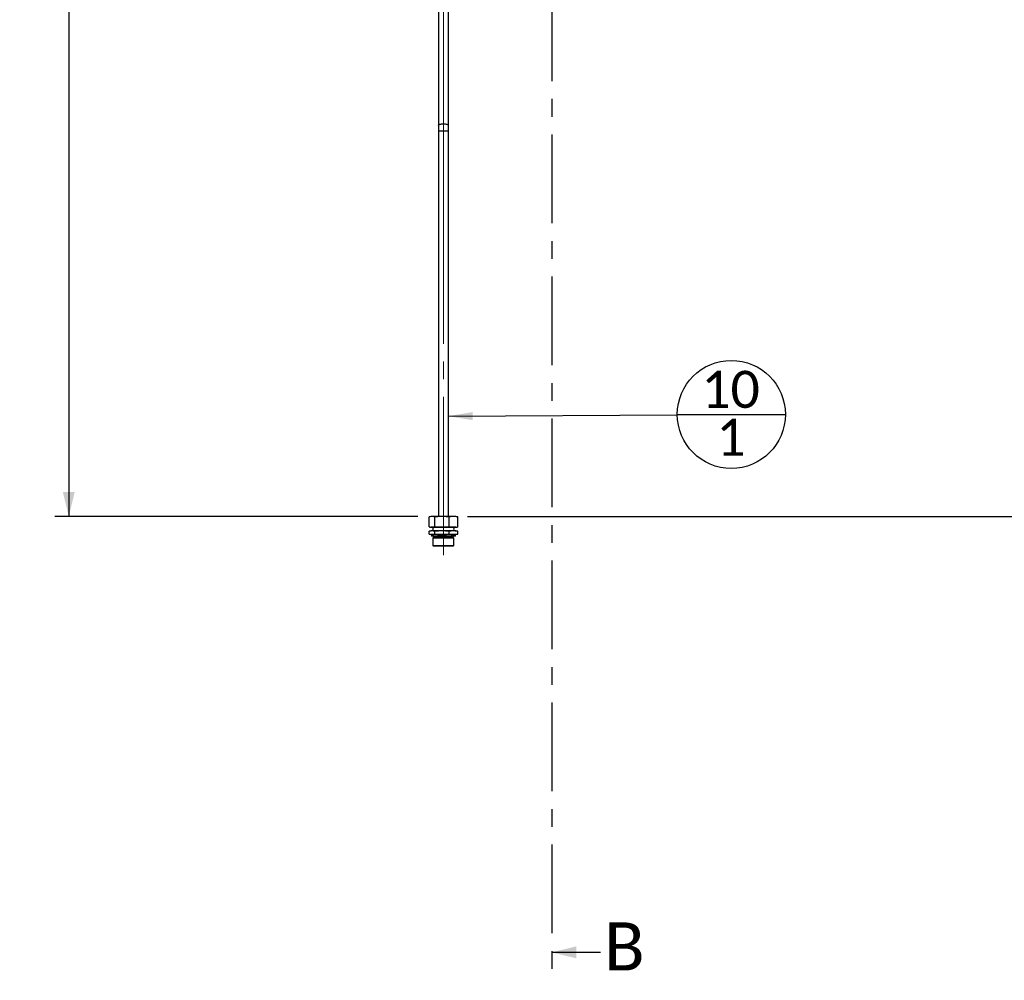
# Paper-space layout 'Sheet1' of a CAD drawing. Header units: millimetres. Extents: x 0 to 23548, y 0 to 16632.
# Tile 116 of 143: x 8884 to 10856, y 10854 to 12779. Entities that reach past the tile are written whole.
import ezdxf

# ---------------------------------------------------------------- set-up
doc = ezdxf.new("R2010")
doc.units = ezdxf.units.MM
for name, pattern in [('SLD-Mista-longa', [19.05, 15.24, -1.27, 1.27, -1.27]), ('SLD-Mista-simples', [10.16, 6.35, -1.27, 1.27, -1.27]), ('SLD-Sólida', [0])]:
    doc.linetypes.add(name, pattern=pattern)
doc.layers.add('CORTE_DE_SEÇÃO', color=1, linetype='SLD-Mista-simples')
doc.layers.add('DETALHAMENTO', color=8, linetype='SLD-Sólida')
doc.styles.add('SLDTEXTSTYLE2', font='CALIBRI.TTF')
doc.styles.get("Standard").update_dxf_attribs({"font": 'CALIBRI.TTF'})
doc.dimstyles.new('SLDDIMSTYLE1', dxfattribs={"dimtxt": 72.8, "dimasz": 49, "dimexe": 0, "dimexo": 0.0625, "dimgap": 18.2, "dimtad": 1, "dimdec": 0, "dimrnd": 1e-09, "dimzin": 12, "dimdsep": 46, "dimtxsty": 'SLDTEXTSTYLE2', "dimsah": 1, "dimcen": 0.09, "dimadec": 0, "dimazin": 3, "dimtfac": 1, "dimtdec": 0, "dimtofl": 0, "dimtmove": 0, "dimatfit": 3, "dimfxl": 0, "dimfrac": 2, "dimtolj": 1, "dimtzin": 12, "dimarcsym": 0})
doc.dimstyles.new('SLDDIMSTYLE3', dxfattribs={"dimtxt": 0.18, "dimasz": 49, "dimexe": 0, "dimexo": 0.0625, "dimgap": 0, "dimtad": 0, "dimtih": 1, "dimtoh": 1, "dimdec": 0, "dimrnd": 1e-09, "dimzin": 0, "dimdsep": 46, "dimtxsty": 'Standard', "dimsah": 1, "dimcen": 0.09, "dimadec": 0, "dimazin": 0, "dimtfac": 49, "dimtdec": 0, "dimtofl": 0, "dimtmove": 0, "dimatfit": 3, "dimfxl": 0, "dimfrac": 2, "dimtolj": 1, "dimtzin": 0, "dimarcsym": 0})

# ---------------------------------------------------------------- blocks, each defined once
blk = doc.blocks.new('_D_4')
at = {"layer": 'DETALHAMENTO', "ltscale": 28}
for p, q in [((9638.2, 14601.7), (8954.3, 14601.7)), ((8982.3, 14601.7), (8982.3, 11783.2)), ((9681.8, 11783.2), (8954.3, 11783.2))]:
    blk.add_line(p, q, dxfattribs=at)
for points in [[(8982.3, 14601.7), (8970.4, 14552.7), (8994.2, 14552.7)], [(8982.3, 11783.2), (8994.2, 11832.2), (8970.4, 11832.2)]]:
    blk.add_solid(points, dxfattribs=at)
at = {"layer": 'DETALHAMENTO', "ltscale": 28, "insert": (8885.2, 13094), "char_height": 72.8, "attachment_point": 1, "rotation": 90, "style": 'SLDTEXTSTYLE2'}
blk.add_mtext('2819', dxfattribs=at)
blk = doc.blocks.new('_D_8')
at = {"layer": 'DETALHAMENTO', "ltscale": 28}
for p, q in [((11830.9, 11783.2), (11830.9, 14511.7)), ((9780.8, 11783.2), (11858.9, 11783.2))]:
    blk.add_line(p, q, dxfattribs=at)
for points in [[(11830.9, 14511.7), (11819, 14462.7), (11842.8, 14462.7)], [(11830.9, 11783.2), (11842.8, 11832.2), (11819, 11832.2)]]:
    blk.add_solid(points, dxfattribs=at)
at = {"layer": 'DETALHAMENTO', "ltscale": 28, "insert": (11733.8, 13049), "char_height": 72.8, "attachment_point": 1, "rotation": 90, "style": 'SLDTEXTSTYLE2'}
blk.add_mtext('2729', dxfattribs=at)
blk = doc.blocks.new('SW_NOTE_0_4')
at = {"layer": 'DETALHAMENTO', "color": 0, "ltscale": 28}
blk.add_line((0, 0.7), (216.4, 0.7), dxfattribs=at)
blk.add_circle((108.2, 0.7), 108.2, dxfattribs=at)
at = {"layer": 'DETALHAMENTO', "color": 0, "ltscale": 28, "attachment_point": 2, "style": 'SLDTEXTSTYLE2'}
for s, insert, char_height in [('10', (106.7, 88), 74.08), ('1', (107.5, -8.1), 74.1)]:
    blk.add_mtext(s, dxfattribs=dict(at, insert=insert, char_height=char_height))

psp = doc.layouts.new('Sheet1')

# ---------------------------------------------------------------- linework, layer by layer
at = {"color": 7, "linetype": 'SLD-Sólida', "lineweight": 25, "ltscale": 28}
for p, q in [((9722.744, 12906.297), (9722.744, 12567.07)), ((9742.744, 12567.07), (9742.744, 12906.297)), ((9722.744, 12567.07), (9722.744, 12556.081)), ((9742.744, 12556.081), (9742.744, 12567.07)), ((9722.744, 12556.081), (9722.744, 11783.184)), ((9722.744, 12556.081), (9732.744, 12556.081)), ((9732.744, 12556.081), (9742.744, 12556.081)), ((9742.744, 11783.184), (9742.744, 12556.081)), ((9704.062, 11762.434), (9704.062, 11782.434)), ((9707.744, 11783.184), (9705.48, 11782.744)), ((9709.821, 11783.184), (9707.744, 11783.184)), ((9729.921, 11783.184), (9709.821, 11783.184)), ((9715.58, 11762.434), (9715.58, 11782.434)), ((9752.845, 11783.184), (9729.921, 11783.184)), ((9744.263, 11762.434), (9744.263, 11782.434)), ((9757.744, 11783.184), (9752.845, 11783.184)), ((9760.009, 11782.744), (9757.744, 11783.184)), ((9759.993, 11782.709), (9761.427, 11782.434)), ((9761.427, 11762.434), (9761.427, 11782.434)), ((9705.48, 11762.123), (9707.744, 11761.684)), ((9709.821, 11761.684), (9707.744, 11761.684)), ((9729.921, 11761.684), (9709.821, 11761.684)), ((9710.744, 11761.684), (9710.744, 11761.184)), ((9754.744, 11761.184), (9710.744, 11761.184)), ((9752.845, 11761.684), (9729.921, 11761.684)), ((9757.744, 11761.684), (9752.845, 11761.684)), ((9754.744, 11761.184), (9754.744, 11761.684)), ((9757.744, 11761.684), (9760.009, 11762.123)), ((9761.427, 11762.434), (9759.993, 11762.158)), ((9704.062, 11747.934), (9704.062, 11753.6)), ((9707.744, 11754.35), (9705.48, 11753.911)), ((9705.48, 11747.623), (9707.744, 11747.184)), ((9709.821, 11754.35), (9707.744, 11754.35)), ((9709.821, 11747.184), (9707.744, 11747.184)), ((9708.594, 11747.184), (9708.594, 11744.184)), ((9756.894, 11744.184), (9708.594, 11744.184)), ((9709.344, 11744.184), (9709.344, 11743.684)), ((9756.144, 11743.684), (9709.344, 11743.684)), ((9729.921, 11754.35), (9709.821, 11754.35)), ((9729.921, 11747.184), (9709.821, 11747.184)), ((9712.801, 11740.891), (9711.844, 11739.934)), ((9711.844, 11739.934), (9711.844, 11725.434)), ((9753.644, 11739.934), (9711.844, 11739.934)), ((9714.458, 11740.891), (9712.801, 11740.891)), ((9713.094, 11743.684), (9713.094, 11741.598)), ((9713.094, 11741.598), (9752.394, 11741.598)), ((9752.687, 11740.891), (9714.458, 11740.891)), ((9715.58, 11747.934), (9715.58, 11753.6)), ((9752.845, 11754.35), (9729.921, 11754.35)), ((9752.845, 11747.184), (9729.921, 11747.184)), ((9744.263, 11747.934), (9744.263, 11753.6)), ((9752.394, 11741.598), (9752.394, 11743.684)), ((9753.644, 11739.934), (9752.687, 11740.891)), ((9757.744, 11754.35), (9752.845, 11754.35)), ((9757.744, 11747.184), (9752.845, 11747.184)), ((9753.644, 11725.434), (9753.644, 11739.934)), ((9756.144, 11743.684), (9756.144, 11744.184)), ((9756.894, 11744.184), (9756.894, 11747.184)), ((9760.009, 11753.911), (9757.744, 11754.35)), ((9757.744, 11747.184), (9760.009, 11747.623)), ((9759.993, 11753.875), (9761.427, 11753.6)), ((9761.427, 11747.934), (9759.993, 11747.658)), ((9761.427, 11747.934), (9761.427, 11753.6)), ((9711.844, 11725.434), (9713.094, 11724.184)), ((9711.844, 11725.434), (9713.58, 11725.434)), ((9714.726, 11724.184), (9713.094, 11724.184)), ((9713.58, 11725.434), (9753.644, 11725.434)), ((9752.394, 11724.184), (9714.726, 11724.184)), ((9752.394, 11724.184), (9753.644, 11725.434))]:
    psp.add_line(p, q, dxfattribs=at)
at = {"color": 7, "linetype": 'SLD-Sólida', "lineweight": 25, "ltscale": 28, "flags": 128}
for points in [[(9722.744, 12567.07), (9722.756, 12567.201), (9723.026, 12567.718), (9723.648, 12568.211), (9724.599, 12568.664), (9725.844, 12569.058), (9727.338, 12569.381), (9729.028, 12569.621), (9730.852, 12569.768), (9732.744, 12569.817)], [(9732.744, 12569.817), (9734.637, 12569.768), (9736.461, 12569.621), (9738.151, 12569.381), (9739.645, 12569.058), (9740.89, 12568.664), (9741.841, 12568.211), (9742.463, 12567.718), (9742.733, 12567.201), (9742.744, 12567.07)]]:
    psp.add_lwpolyline(points, dxfattribs=at)
at = {"color": 7, "linetype": 'SLD-Sólida', "lineweight": 25, "ltscale": 784}
for centre, radius, start, end in [((9705.908, 11757.767), 6.337, 327.372295, 32.627705), ((9759.581, 11757.767), 6.337, 147.372295, 212.627705), ((9712.094, 11741.598), 1, 315, 0), ((9753.394, 11741.598), 1, 180, 225)]:
    psp.add_arc(centre, radius, start, end, dxfattribs=at)
at = {"color": 7, "linetype": 'SLD-Sólida', "lineweight": 25, "ltscale": 28}
for points, knots in [([(9709.821, 11783.184), (9708.38, 11783.102), (9706.457, 11782.993), (9704.542, 11782.546), (9704.062, 11782.434)], [0, 0, 0, 0, 0.74912032, 1, 1, 1, 1]), ([(9715.58, 11782.434), (9714.623, 11782.647), (9712.707, 11783.073), (9710.783, 11783.147), (9709.821, 11783.184)], [0, 0, 0, 0, 0.499452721, 1, 1, 1, 1]), ([(9729.921, 11783.184), (9727.53, 11783.147), (9722.74, 11783.074), (9717.969, 11782.647), (9715.58, 11782.434)], [0, 0, 0, 0, 0.499364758, 1, 1, 1, 1]), ([(9744.263, 11782.434), (9741.88, 11782.647), (9737.108, 11783.073), (9732.319, 11783.147), (9729.921, 11783.184)], [0, 0, 0, 0, 0.49945272, 1, 1, 1, 1]), ([(9752.845, 11783.184), (9751.414, 11783.147), (9748.548, 11783.074), (9745.692, 11782.647), (9744.263, 11782.434)], [0, 0, 0, 0, 0.49936476, 1, 1, 1, 1]), ([(9761.427, 11782.434), (9760.001, 11782.647), (9757.146, 11783.073), (9754.28, 11783.147), (9752.845, 11783.184)], [0, 0, 0, 0, 0.49945272, 1, 1, 1, 1]), ([(9704.062, 11762.434), (9704.542, 11762.321), (9706.457, 11761.874), (9708.38, 11761.765), (9709.821, 11761.684)], [0, 0, 0, 0, 0.25087968, 1, 1, 1, 1]), ([(9709.821, 11761.684), (9710.781, 11761.72), (9712.705, 11761.794), (9714.621, 11762.22), (9715.58, 11762.434)], [0, 0, 0, 0, 0.49936476, 1, 1, 1, 1]), ([(9715.58, 11762.434), (9717.963, 11762.221), (9722.734, 11761.794), (9727.524, 11761.72), (9729.921, 11761.684)], [0, 0, 0, 0, 0.49945272, 1, 1, 1, 1]), ([(9729.921, 11761.684), (9732.313, 11761.72), (9737.103, 11761.794), (9741.874, 11762.22), (9744.263, 11762.434)], [0, 0, 0, 0, 0.499364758, 1, 1, 1, 1]), ([(9744.263, 11762.434), (9745.689, 11762.221), (9748.544, 11761.794), (9751.41, 11761.72), (9752.845, 11761.684)], [0, 0, 0, 0, 0.49945272, 1, 1, 1, 1]), ([(9752.845, 11761.684), (9754.276, 11761.72), (9757.143, 11761.794), (9759.998, 11762.22), (9761.427, 11762.434)], [0, 0, 0, 0, 0.49936476, 1, 1, 1, 1]), ([(9709.821, 11754.35), (9708.38, 11754.269), (9706.457, 11754.16), (9704.542, 11753.712), (9704.062, 11753.6)], [0, 0, 0, 0, 0.74912032, 1, 1, 1, 1]), ([(9704.062, 11747.934), (9704.542, 11747.821), (9706.457, 11747.374), (9708.38, 11747.265), (9709.821, 11747.184)], [0, 0, 0, 0, 0.25087968, 1, 1, 1, 1]), ([(9715.58, 11753.6), (9714.623, 11753.813), (9712.707, 11754.24), (9710.783, 11754.313), (9709.821, 11754.35)], [0, 0, 0, 0, 0.49945272, 1, 1, 1, 1]), ([(9709.821, 11747.184), (9710.781, 11747.22), (9712.705, 11747.294), (9714.621, 11747.72), (9715.58, 11747.934)], [0, 0, 0, 0, 0.49936476, 1, 1, 1, 1]), ([(9729.921, 11754.35), (9727.53, 11754.314), (9722.74, 11754.24), (9717.969, 11753.814), (9715.58, 11753.6)], [0, 0, 0, 0, 0.49936476, 1, 1, 1, 1]), ([(9715.58, 11747.934), (9717.963, 11747.721), (9722.734, 11747.294), (9727.524, 11747.22), (9729.921, 11747.184)], [0, 0, 0, 0, 0.49945272, 1, 1, 1, 1]), ([(9744.263, 11753.6), (9741.88, 11753.813), (9737.108, 11754.24), (9732.319, 11754.313), (9729.921, 11754.35)], [0, 0, 0, 0, 0.49945272, 1, 1, 1, 1]), ([(9729.921, 11747.184), (9732.313, 11747.22), (9737.103, 11747.294), (9741.874, 11747.72), (9744.263, 11747.934)], [0, 0, 0, 0, 0.499364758, 1, 1, 1, 1]), ([(9752.845, 11754.35), (9751.414, 11754.314), (9748.548, 11754.24), (9745.692, 11753.814), (9744.263, 11753.6)], [0, 0, 0, 0, 0.49936476, 1, 1, 1, 1]), ([(9744.263, 11747.934), (9745.689, 11747.721), (9748.544, 11747.294), (9751.41, 11747.22), (9752.845, 11747.184)], [0, 0, 0, 0, 0.49945272, 1, 1, 1, 1]), ([(9761.427, 11753.6), (9760.001, 11753.813), (9757.146, 11754.24), (9754.28, 11754.313), (9752.845, 11754.35)], [0, 0, 0, 0, 0.49945272, 1, 1, 1, 1]), ([(9752.845, 11747.184), (9754.276, 11747.22), (9757.143, 11747.294), (9759.998, 11747.72), (9761.427, 11747.934)], [0, 0, 0, 0, 0.49936476, 1, 1, 1, 1])]:
    psp.add_open_spline(points, degree=3, knots=knots, dxfattribs=at)
at = {"layer": 'CORTE_DE_SEÇÃO', "ltscale": 28}
for p, q in [((9949.739, 15393.332), (9949.739, 10854.161)), ((10047.739, 10910.161), (9949.739, 10910.161))]:
    psp.add_line(p, q, dxfattribs=at)
psp.add_solid([(9949.739, 10910.161), (9998.739, 10898.261), (9998.739, 10922.061)], dxfattribs=at)
at = {"layer": 'DETALHAMENTO', "linetype": 'SLD-Mista-longa', "lineweight": 18, "ltscale": 28}
for p, q in [((9732.744, 12567.07), (9732.744, 12906.297)), ((9732.744, 12567.07), (9732.744, 12556.081)), ((9732.744, 12556.081), (9732.744, 11705.684))]:
    psp.add_line(p, q, dxfattribs=at)

# ---------------------------------------------------------------- block references
at = {"layer": 'DETALHAMENTO', "ltscale": 28}
psp.add_blockref('SW_NOTE_0_4', (10201.364, 11987.032), dxfattribs=at)

# ---------------------------------------------------------------- texts
at = {"layer": 'CORTE_DE_SEÇÃO', "ltscale": 28, "insert": (10054.351, 10970.181), "char_height": 96.308, "attachment_point": 1, "style": 'SLDTEXTSTYLE2'}
psp.add_mtext('B', dxfattribs=at)

# ---------------------------------------------------------------- dimensions: what is measured, and where the dimension line sits
at = {"layer": 'DETALHAMENTO', "ltscale": 28}
for base, p1, p2, picture, middle in [((8982.286118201, 11783.183601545), (9666.176242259, 14601.683601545), (9709.820722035, 11783.183601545), '_D_4', (8982.286118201, 13192.433601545)), ((11830.904756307, 14511.683601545), (9752.845037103, 11783.183601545), (9599.576242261, 14511.683601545), '_D_8', (11830.904756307, 13147.433601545))]:
    dim = psp.add_linear_dim(base=base, p1=p1, p2=p2, angle=90, dimstyle='SLDDIMSTYLE1', dxfattribs=at)
    dim.commit()
    dim.dimension.update_dxf_attribs({"geometry": picture, "text_midpoint": middle, "dimtype": 160})

# ---------------------------------------------------------------- leaders
psp.add_leader([(9742.124, 11984.112), (10201.364, 11987.032)], dimstyle='SLDDIMSTYLE3', dxfattribs=at)

doc.saveas('drawing.dxf')
